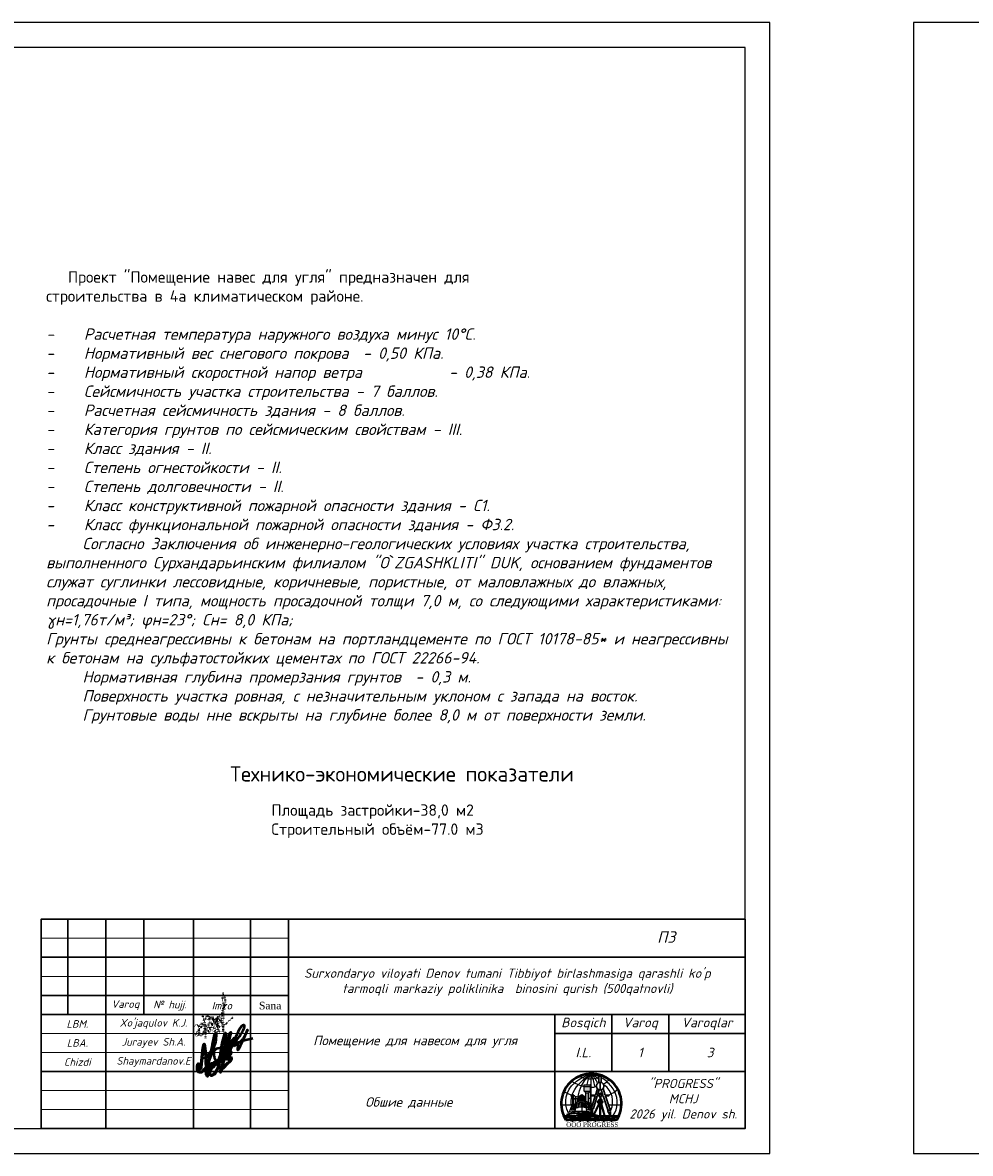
# Model space of a CAD drawing. Header units: millimetres. Extents: x 1527433 to 14789979, y -66543 to 11310.
# Tile 4 of 122: x 1825986 to 1850897, y -65699 to -35999. Entities that reach past the tile are written whole.
import ezdxf

# ---------------------------------------------------------------- set-up
doc = ezdxf.new("R2010")
doc.units = ezdxf.units.MM
doc.linetypes.add('CONTI', pattern=[0])
doc.linetypes.add('DOT', pattern=[0.5, 0, -0.5])
doc.layers.add('(014) Водопровод', color=5, linetype='ИК_Водопровод -------в--------')
doc.layers.add('RAMKA', color=250, linetype='CONTI')
doc.styles.add('S@SH@M@K', font='isocpeui.ttf', dxfattribs={"height": 3})
doc.styles.get("Standard").update_dxf_attribs({"font": 'isocpeur.ttf', "height": 250})
doc.styles.add('STYLE3', font='arial.ttf')
doc.styles.add('TIMES NEW', font='times.ttf')
doc.styles.add('V@ler@Live', font='isocpeui.ttf')
doc.linetypes.add('ИК_Водопровод -------в--------', pattern='A,9,-0.6,["В",Standard,S=1.2,R=0,X=0,Y=-0.6],-1.2', length=10.8)

# ---------------------------------------------------------------- blocks, each defined once
blk = doc.blocks.new('LOGOTIP')
h = blk.add_hatch(color=16)
h.dxf.hatch_style = 1
h.paths.add_polyline_path([(20531.16, -9521.62), (20530.47, -9521.62), (20530.47, -9523.75), (20531.16, -9524.06)])
h.paths.add_polyline_path([(20531.16, -9521.62), (20531.16, -9521.47), (20531.62, -9521.05), (20530.01, -9521.05), (20530.47, -9521.47), (20530.47, -9521.62)])
h.paths.add_polyline_path([(20531.62, -9521.05), (20531.62, -9519.83), (20530.01, -9519.83), (20530.01, -9521.05)])
h.paths.add_polyline_path([(20531.62, -9519.83), (20531.62, -9519.4), (20530.01, -9519.4), (20530.01, -9519.83)])
h = blk.add_hatch(color=252)
h.dxf.hatch_style = 1
h.paths.add_polyline_path([(20527.86, -9523.03), (20528.22, -9523.03), (20528.22, -9522.98), (20527.86, -9522.98), (20527.86, -9522.84), (20527.69, -9522.84), (20527.69, -9522.98), (20527.39, -9522.98), (20527.39, -9523.03), (20527.69, -9523.03), (20527.69, -9524.4), (20527.86, -9524.38)])
h.paths.add_polyline_path([(20527.24, -9522.31), (20527.61, -9522.31), (20527.61, -9522.26), (20527.24, -9522.26), (20527.24, -9522.06), (20527, -9522.06), (20527, -9522.26), (20526.85, -9522.26, 0.002105), (20526.83, -9522.31), (20527, -9522.31), (20527, -9524.53), (20527.01, -9524.49), (20527.24, -9524.46)])
h.paths.add_polyline_path([(20526.85, -9522.26), (20526.55, -9522.26), (20526.55, -9522.31), (20526.83, -9522.31, -0.002105)])
h = blk.add_hatch(color=134)
h.dxf.hatch_style = 1
h.paths.add_polyline_path([(20531.59, -9525.43), (20531.26, -9525.37), (20531.4, -9526.03), (20531.76, -9526.07)])
h.paths.add_polyline_path([(20531.12, -9525.34), (20530.71, -9525.26), (20530.81, -9525.97), (20531.26, -9526.02)])
h.paths.add_polyline_path([(20530.97, -9524.54), (20530.58, -9524.43), (20530.66, -9524.96), (20531.07, -9525.08)])
h.paths.add_polyline_path([(20531.37, -9524.66), (20531.11, -9524.58), (20531.21, -9525.12), (20531.54, -9525.21)])
h.paths.add_polyline_path([(20531.26, -9524.16), (20531, -9524.06), (20531.06, -9524.38), (20531.34, -9524.46)])
h.paths.add_polyline_path([(20530.86, -9524), (20530.5, -9523.86), (20530.55, -9524.23), (20530.93, -9524.34)])
h.paths.add_polyline_path([(20530.26, -9524.28), (20530.06, -9524.17), (20530.13, -9525.29), (20530.37, -9525.36)])
h.paths.add_polyline_path([(20529.94, -9524.11), (20529.69, -9523.97), (20529.71, -9525.18), (20529.98, -9525.25)])
h.paths.add_polyline_path([(20529.91, -9523.05), (20529.67, -9522.87), (20529.68, -9523.57), (20529.93, -9523.73)])
h.paths.add_polyline_path([(20530.16, -9523.24), (20529.99, -9523.12), (20530.04, -9523.8), (20530.23, -9523.93)])
h.paths.add_polyline_path([(20530.09, -9522.61), (20529.95, -9522.49), (20529.98, -9522.93), (20530.14, -9523.05)])
h.paths.add_polyline_path([(20529.89, -9522.43), (20529.66, -9522.22), (20529.67, -9522.68), (20529.9, -9522.87)])
h.paths.add_polyline_path([(20529.26, -9522.15), (20528.9, -9522.35), (20528.86, -9522.81), (20529.25, -9522.62)])
h.paths.add_polyline_path([(20529.25, -9522.83), (20528.84, -9523), (20528.78, -9523.73), (20529.25, -9523.54)])
h.paths.add_polyline_path([(20529.24, -9523.91), (20528.75, -9524.07), (20528.64, -9525.31), (20529.23, -9525.18)])
h.paths.add_polyline_path([(20528.64, -9524.11), (20528.22, -9524.25), (20528, -9525.4), (20528.51, -9525.33)])
h.paths.add_polyline_path([(20528.74, -9523.08), (20528.42, -9523.21), (20528.28, -9523.91), (20528.67, -9523.78)])
h.paths.add_polyline_path([(20528.81, -9522.42), (20528.54, -9522.58), (20528.46, -9523.01), (20528.76, -9522.89)])
h.paths.add_polyline_path([(20527.78, -9524.52), (20527.43, -9524.55), (20527.31, -9525.07), (20527.68, -9525.04)])
h.paths.add_polyline_path([(20527.66, -9525.21), (20527.31, -9525.23), (20527.12, -9525.96), (20527.46, -9525.97)])
h.paths.add_polyline_path([(20527.24, -9525.24), (20526.83, -9525.26), (20526.59, -9525.96), (20527.05, -9525.97)])
h.paths.add_polyline_path([(20527.37, -9524.56), (20527.13, -9524.58), (20526.93, -9525.1), (20527.24, -9525.07)])
h = blk.add_hatch(color=252)
h.dxf.hatch_style = 1
h.paths.add_polyline_path([(20528.14, -9523.07, 1), (20528.2, -9523.07, 1)])
h.paths.add_polyline_path([(20527.4, -9523.09, 1), (20527.48, -9523.09, 1)])
h.paths.add_polyline_path([(20527.48, -9522.37, 1), (20527.58, -9522.37, 1)])
h.paths.add_polyline_path([(20526.62, -9522.37, 1), (20526.7, -9522.37, 1)])
h = blk.add_hatch(color=53)
h.dxf.hatch_style = 1
h.paths.add_polyline_path([(20534.7, -9523.33), (20533.77, -9523.33), (20533.77, -9523.89), (20534.03, -9523.89, -1), (20534.16, -9523.89), (20534.7, -9523.89), (20534.7, -9523.75)])
h.paths.add_polyline_path([(20534.7, -9523.89), (20534.16, -9523.89, -1), (20534.03, -9523.89), (20533.77, -9523.89), (20533.77, -9524.04), (20533.77, -9524.27), (20534.7, -9524.27)])
h.paths.add_polyline_path([(20534.94, -9523.75), (20534.7, -9523.75), (20534.7, -9524.04), (20534.94, -9524.04)])
h.paths.add_polyline_path([(20533.77, -9523.75), (20533.53, -9523.75), (20533.53, -9524.04), (20533.77, -9524.04)])
h = blk.add_hatch(color=53)
h.dxf.hatch_style = 1
h.paths.add_polyline_path([(20533.77, -9524.27), (20534.7, -9524.27), (20534.7, -9523.33), (20533.77, -9523.33)])
at = {"color": 173}
for points in [[(20525.93, -9526.85, -0.353442), (20527.55, -9518.87, -0.113813), (20531.8, -9516.61)], [(20526.66, -9524.66, -0.125155), (20527.14, -9521.38, -0.137222), (20531.8, -9516.61, -309.435386)], [(20526.73, -9518.42, 0.084651), (20529.91, -9519.82)], [(20528.48, -9522.35, -0.087366), (20529.34, -9519.63, -0.090552), (20531.8, -9516.61, 64.129586)], [(20528.91, -9517.2, 0.201287), (20533.85, -9517.43)], [(20530.83, -9519.28, -0.080154), (20531.8, -9516.61, -0.658117)], [(20532.88, -9519.75, 0.082739), (20531.8, -9516.61, 4.751606)], [(20533.52, -9518.83, 0.118251), (20531.8, -9516.61, -72004916123.718872)], [(20533.8, -9517.9, 0.029793), (20533.11, -9517.34, -0.014798), (20531.8, -9516.61, 11.436528)], [(20533.91, -9517.24, 0.06566), (20531.8, -9516.61)], [(20537.68, -9527.5, 0.275009), (20538.07, -9521.19, 0.096151), (20535.99, -9518.56, 0.052771), (20534.53, -9517.54, 0.052771)], [(20535.3, -9519.03, 0.14027), (20536.6, -9517.97)], [(20524.71, -9521.14, 0.030399), (20526.88, -9522.12)], [(20531.97, -9520.02, 0.063513), (20533.12, -9519.88)], [(20537.07, -9526.05, 0.347768), (20535.38, -9519.49, -2.968614)], [(20536.61, -9522.03, 0.06516), (20538.89, -9520.57)]]:
    blk.add_lwpolyline(points, format="xyb", dxfattribs=at)
for points in [[(20531.8, -9516.61), (20531.8, -9519.31)], [(20524.03, -9524.65), (20524.03, -9524.65), (20526.66, -9524.66)], [(20527.69, -9522.37), (20528.36, -9522.58)], [(20536.6, -9524.65), (20539.86, -9524.68)]]:
    blk.add_lwpolyline(points, dxfattribs=at)
at = {"lineweight": 30}
blk.add_lwpolyline([(20533.91, -9517.09), (20534.53, -9517.09), (20534.53, -9518.77), (20533.91, -9518.77)], close=True, dxfattribs=at)
for points in [[(20534.22, -9518.77), (20534.22, -9520.75)], [(20533.52, -9520.45), (20533.03, -9522.09)], [(20533.55, -9522.09), (20533.95, -9520.71)], [(20534.19, -9522.09), (20534.19, -9521.61), (20534.39, -9521.61), (20534.39, -9522.09)], [(20534.53, -9520.71), (20534.97, -9522.09)], [(20535.56, -9522.09), (20535, -9520.41)], [(20532.32, -9524.47), (20532.05, -9524.47), (20531.8, -9525.2), (20532.1, -9525.19)], [(20532, -9525.54), (20532.53, -9525.65), (20533.49, -9522.31)], [(20532.97, -9522.31), (20532, -9525.54)], [(20532.97, -9522.31), (20532.09, -9522.31), (20532.09, -9522.09), (20533.03, -9522.09)], [(20534.19, -9522.31), (20533.49, -9522.31)], [(20533.55, -9522.09), (20534.19, -9522.09)], [(20534.39, -9522.31), (20534.39, -9522.77), (20534.19, -9522.77), (20534.19, -9522.31)], [(20534.39, -9522.09), (20534.97, -9522.09)], [(20535.05, -9522.31), (20534.39, -9522.31)], [(20535.05, -9522.31), (20536.31, -9526.24)], [(20535.56, -9522.09), (20536.49, -9522.09), (20536.49, -9522.31), (20535.63, -9522.31)], [(20536.94, -9526.27), (20536.94, -9526.2), (20535.63, -9522.31)], [(20524.7, -9527.58), (20536.89, -9527.58)], [(20532.33, -9525.61), (20532.24, -9526.04), (20532.24, -9526.33), (20531.67, -9527.58), (20531.79, -9527.08), (20531.91, -9526.25), (20532.09, -9526), (20532.18, -9525.58)], [(20532.09, -9526), (20532.24, -9526.04)], [(20536.44, -9526.63), (20536.94, -9527.68)], [(20536.94, -9527.68), (20536.94, -9526.44)], [(20536.94, -9527.58), (20539.19, -9527.58)], [(20525.26, -9528.64), (20538.63, -9528.64)], [(20525.36, -9528.64), (20525.36, -9528.92)], [(20525.76, -9528.64), (20525.76, -9528.92)], [(20526.18, -9528.64), (20526.18, -9528.89)], [(20526.58, -9528.64), (20526.58, -9528.92)], [(20526.98, -9528.64), (20526.98, -9529.15)], [(20527.38, -9528.64), (20527.38, -9528.92)], [(20527.78, -9528.64), (20527.78, -9528.92)], [(20528.2, -9528.64), (20528.2, -9528.89)], [(20528.6, -9528.64), (20528.6, -9528.92)], [(20529, -9528.64), (20529, -9529.15)], [(20529.41, -9528.64), (20529.41, -9528.92)], [(20529.81, -9528.64), (20529.81, -9528.92)], [(20530.23, -9528.64), (20530.23, -9528.89)], [(20530.63, -9528.64), (20530.63, -9528.92)], [(20531.03, -9528.64), (20531.03, -9529.15)], [(20531.43, -9528.64), (20531.43, -9528.92)], [(20531.83, -9528.64), (20531.83, -9528.92)], [(20532.25, -9528.64), (20532.25, -9528.89)], [(20532.64, -9528.64), (20532.64, -9528.92)], [(20533.05, -9528.64), (20533.05, -9529.15)], [(20533.58, -9528.64), (20533.58, -9528.92)], [(20533.99, -9528.64), (20533.99, -9528.92)], [(20534.41, -9528.64), (20534.41, -9528.89)], [(20534.8, -9528.64), (20534.8, -9528.92)], [(20535.21, -9528.64), (20535.21, -9529.15)], [(20535.65, -9528.64), (20535.65, -9528.92)], [(20536.05, -9528.64), (20536.05, -9528.92)], [(20536.47, -9528.64), (20536.47, -9528.89)], [(20536.87, -9528.64), (20536.87, -9528.92)], [(20537.27, -9528.64), (20537.27, -9529.15)], [(20537.7, -9528.64), (20537.7, -9528.92)], [(20538.1, -9528.64), (20538.1, -9528.92)], [(20538.52, -9528.64), (20538.52, -9528.89)]]:
    blk.add_lwpolyline(points, dxfattribs=at)
at = {"color": 150}
for points in [[(20530.01, -9521.05), (20530.01, -9519.4), (20531.62, -9519.4)], [(20530.01, -9519.83), (20531.62, -9519.83)], [(20530.47, -9521.47), (20530.01, -9521.05)], [(20530.01, -9521.05), (20531.62, -9521.05)], [(20530.47, -9523.75), (20530.47, -9521.47)], [(20531.16, -9521.62), (20530.47, -9521.62)], [(20531.16, -9521.47), (20531.62, -9521.05)], [(20531.16, -9524.06), (20531.16, -9521.47)], [(20531.87, -9524.46), (20531.87, -9519.4), (20531.62, -9519.4), (20531.62, -9524.46)], [(20531.62, -9519.92), (20531.87, -9519.92)], [(20531.62, -9520.34), (20531.87, -9520.34)], [(20531.62, -9520.7), (20531.87, -9520.7)], [(20531.62, -9521.09), (20531.87, -9521.09)], [(20531.62, -9521.48), (20531.87, -9521.48)], [(20531.16, -9522.89), (20531.62, -9522.89)], [(20531.87, -9524.46), (20531.47, -9524.46)], [(20531.62, -9521.85), (20531.87, -9521.85)], [(20531.62, -9522.21), (20531.87, -9522.21)], [(20531.62, -9522.56), (20531.87, -9522.56)], [(20531.62, -9522.96), (20531.87, -9522.96)], [(20531.62, -9523.32), (20531.87, -9523.32)], [(20531.62, -9523.7), (20531.87, -9523.7)], [(20531.62, -9524.08), (20531.87, -9524.08)], [(20525.29, -9527.88), (20525.04, -9528.03), (20525.24, -9528.11), (20525.53, -9528.38), (20525.53, -9528.09), (20525.47, -9528.18), (20525.36, -9528.16), (20525.3, -9528.08), (20525.29, -9527.88)], [(20526.24, -9528.35), (20526.51, -9528.19), (20526.6, -9528.25), (20526.7, -9528.32), (20526.8, -9528.29), (20526.93, -9528.29), (20527.09, -9528.3), (20527.13, -9528.24), (20527.07, -9528.24), (20526.99, -9528.15), (20526.94, -9528.15), (20526.85, -9528.15), (20526.78, -9528.18), (20526.69, -9528.23), (20526.61, -9528.15), (20526.55, -9528.11), (20526.44, -9528.1), (20526.37, -9528.1), (20526.34, -9528.17), (20526.28, -9528.22), (20526.21, -9528.28), (20526.24, -9528.35)], [(20527.25, -9528.21), (20527.59, -9528.26), (20527.73, -9528.36), (20527.86, -9528.44), (20527.97, -9528.44), (20528.02, -9528.4), (20528.09, -9528.32), (20528.13, -9528.27), (20528.18, -9528.27), (20528.29, -9528.35), (20528.39, -9528.35), (20528.47, -9528.32), (20528.41, -9528.3), (20528.3, -9528.24), (20528.24, -9528.19), (20528.18, -9528.15), (20528.09, -9528.17), (20528.04, -9528.21), (20527.95, -9528.28), (20527.85, -9528.31), (20527.77, -9528.25), (20527.67, -9528.18), (20527.54, -9528.16), (20527.4, -9528.17), (20527.25, -9528.21)], [(20528.77, -9528.38), (20528.75, -9528.16), (20528.84, -9528.08), (20528.93, -9528.04), (20529.06, -9528.04), (20529.12, -9528.04), (20529.19, -9528.09), (20529.25, -9528.11), (20529.31, -9528.1), (20529.38, -9528.1), (20529.44, -9528.04), (20529.48, -9528.01), (20529.54, -9528.01), (20529.6, -9528.01), (20529.63, -9528.09), (20529.64, -9528.13), (20529.64, -9528.18), (20529.58, -9528.16), (20529.53, -9528.12), (20529.48, -9528.12), (20529.44, -9528.21), (20529.35, -9528.28), (20529.13, -9528.21), (20529.02, -9528.17), (20528.91, -9528.16), (20528.84, -9528.21), (20528.84, -9528.28), (20528.77, -9528.38)], [(20529.89, -9528.1), (20529.83, -9528.29), (20529.99, -9528.15), (20530.13, -9528.23), (20530.25, -9528.34), (20530.45, -9528.36), (20530.68, -9528.28), (20530.87, -9528.18), (20531.07, -9528.15), (20531.27, -9528.21), (20531.42, -9528.22), (20531.59, -9528.04), (20531.83, -9528.08), (20531.67, -9527.96), (20531.49, -9528.04), (20531.4, -9528.14), (20531.25, -9528.12), (20531.01, -9528.07), (20530.78, -9528.12), (20530.58, -9528.23), (20530.43, -9528.27), (20529.94, -9528.06), (20529.85, -9528.1)], [(20532.74, -9528.15), (20533.08, -9528.2), (20533.23, -9528.3), (20533.36, -9528.38), (20533.47, -9528.38), (20533.52, -9528.34), (20533.59, -9528.26), (20533.62, -9528.22), (20533.68, -9528.22), (20533.79, -9528.29), (20533.89, -9528.29), (20533.97, -9528.26), (20533.9, -9528.24), (20533.8, -9528.18), (20533.73, -9528.13), (20533.68, -9528.09), (20533.59, -9528.11), (20533.53, -9528.15), (20533.45, -9528.22), (20533.35, -9528.25), (20533.27, -9528.19), (20533.17, -9528.12), (20533.04, -9528.1), (20532.89, -9528.11), (20532.74, -9528.15)], [(20534.35, -9528.29), (20534.33, -9528.07), (20534.42, -9527.99), (20534.51, -9527.95), (20534.64, -9527.95), (20534.7, -9527.95), (20534.77, -9528), (20534.83, -9528.02), (20534.89, -9528.01), (20534.96, -9528), (20535.02, -9527.95), (20535.07, -9527.91), (20535.12, -9527.91), (20535.18, -9527.91), (20535.21, -9527.99), (20535.22, -9528.04), (20535.22, -9528.08), (20535.16, -9528.06), (20535.11, -9528.02), (20535.06, -9528.02), (20535.02, -9528.11), (20534.93, -9528.18), (20534.71, -9528.12), (20534.6, -9528.08), (20534.49, -9528.07), (20534.42, -9528.12), (20534.42, -9528.19), (20534.35, -9528.29)], [(20535.6, -9528.04), (20535.94, -9528.1), (20536.08, -9528.19), (20536.22, -9528.28), (20536.33, -9528.28), (20536.37, -9528.23), (20536.44, -9528.16), (20536.48, -9528.11), (20536.54, -9528.11), (20536.65, -9528.19), (20536.75, -9528.19), (20536.82, -9528.16), (20536.76, -9528.13), (20536.66, -9528.08), (20536.59, -9528.03), (20536.53, -9527.98), (20536.45, -9528), (20536.39, -9528.05), (20536.31, -9528.11), (20536.2, -9528.14), (20536.12, -9528.08), (20536.02, -9528.02), (20535.89, -9527.99), (20535.75, -9528), (20535.6, -9528.04)], [(20537.32, -9528.37), (20537.3, -9528.15), (20537.38, -9528.07), (20537.48, -9528.03), (20537.6, -9528.03), (20537.66, -9528.03), (20537.73, -9528.08), (20537.79, -9528.1), (20537.85, -9528.09), (20537.92, -9528.08), (20537.98, -9528.03), (20538.03, -9528), (20538.09, -9528), (20538.14, -9528), (20538.17, -9528.07), (20538.19, -9528.12), (20538.19, -9528.17), (20538.12, -9528.14), (20538.07, -9528.1), (20538.02, -9528.1), (20537.98, -9528.19), (20537.89, -9528.27), (20537.67, -9528.2), (20537.56, -9528.16), (20537.45, -9528.15), (20537.39, -9528.2), (20537.39, -9528.27), (20537.32, -9528.37)]]:
    blk.add_lwpolyline(points, dxfattribs=at)
at = {"color": 33}
for points in [[(20526.22, -9526.53), (20527.01, -9524.49), (20528.05, -9524.35)], [(20527.13, -9524.58), (20526.93, -9525.1), (20527.24, -9525.07)], [(20527.13, -9524.58), (20527.37, -9524.56)], [(20527.37, -9524.56), (20527.24, -9525.07)], [(20527.43, -9524.55), (20527.31, -9525.07)], [(20527.43, -9524.55), (20527.78, -9524.52), (20527.68, -9525.04)], [(20528.45, -9522.52), (20527.63, -9526.34)], [(20528, -9525.4), (20528.51, -9525.33), (20528.64, -9524.11)], [(20528, -9525.4), (20528.22, -9524.25)], [(20528.22, -9524.25), (20528.64, -9524.11)], [(20528.28, -9523.91), (20528.42, -9523.21)], [(20528.28, -9523.91), (20528.67, -9523.78)], [(20528.42, -9523.21), (20528.74, -9523.08)], [(20528.45, -9522.52), (20529.49, -9521.91)], [(20528.46, -9523.01), (20528.54, -9522.58), (20528.81, -9522.42)], [(20528.46, -9523.01), (20528.76, -9522.89)], [(20528.75, -9524.07), (20528.64, -9525.31), (20529.23, -9525.18)], [(20528.67, -9523.78), (20528.74, -9523.08)], [(20528.75, -9524.07), (20529.24, -9523.91)], [(20528.76, -9522.89), (20528.81, -9522.42)], [(20528.84, -9523), (20528.78, -9523.73)], [(20528.78, -9523.73), (20529.25, -9523.54)], [(20528.84, -9523), (20529.25, -9522.83)], [(20529.25, -9522.62), (20529.26, -9522.15), (20528.9, -9522.35), (20528.86, -9522.81)], [(20528.86, -9522.81), (20529.25, -9522.62)], [(20529.23, -9525.18), (20529.24, -9523.91)], [(20529.25, -9523.54), (20529.25, -9522.83)], [(20529.48, -9526.34), (20529.49, -9521.91), (20530.19, -9522.54), (20530.69, -9526.34)], [(20529.67, -9522.68), (20529.66, -9522.22), (20529.89, -9522.43)], [(20529.67, -9522.68), (20529.9, -9522.87)], [(20529.68, -9523.57), (20529.67, -9522.87)], [(20529.67, -9522.87), (20529.91, -9523.05)], [(20529.68, -9523.57), (20529.93, -9523.73)], [(20529.71, -9525.18), (20529.69, -9523.97)], [(20529.69, -9523.97), (20529.94, -9524.11)], [(20529.71, -9525.18), (20530.37, -9525.36), (20530.26, -9524.28)], [(20529.9, -9522.87), (20529.89, -9522.43)], [(20529.93, -9523.73), (20529.91, -9523.05)], [(20529.98, -9525.25), (20529.94, -9524.11)], [(20529.95, -9522.49), (20530.09, -9522.61)], [(20529.98, -9522.93), (20529.95, -9522.49)], [(20529.98, -9522.93), (20530.14, -9523.05)], [(20530.04, -9523.8), (20529.99, -9523.12)], [(20529.99, -9523.12), (20530.16, -9523.24)], [(20530.04, -9523.8), (20530.23, -9523.93)], [(20530.13, -9525.29), (20530.06, -9524.17)], [(20530.06, -9524.17), (20530.26, -9524.28)], [(20530.14, -9523.05), (20530.09, -9522.61)], [(20530.23, -9523.93), (20530.16, -9523.24)], [(20532.01, -9526.1), (20531.37, -9524.16), (20530.34, -9523.7)], [(20530.55, -9524.23), (20530.5, -9523.86), (20530.86, -9524)], [(20530.55, -9524.23), (20530.93, -9524.34)], [(20530.66, -9524.96), (20530.58, -9524.43)], [(20530.58, -9524.43), (20530.97, -9524.54)], [(20530.86, -9524), (20530.93, -9524.34)], [(20530.97, -9524.54), (20531.07, -9525.08)], [(20531, -9524.06), (20531.26, -9524.16), (20531.34, -9524.46)], [(20531, -9524.06), (20531.06, -9524.38)], [(20531.06, -9524.38), (20531.34, -9524.46)], [(20531.11, -9524.58), (20531.21, -9525.12)], [(20531.11, -9524.58), (20531.37, -9524.66)], [(20531.37, -9524.66), (20531.54, -9525.21)], [(20526.22, -9526.53), (20527.63, -9526.34), (20530.69, -9526.34), (20531.87, -9526.49)], [(20526.59, -9525.96), (20527.05, -9525.97), (20527.24, -9525.24), (20526.83, -9525.26), (20526.59, -9525.96)], [(20527.31, -9525.23), (20527.12, -9525.96), (20527.46, -9525.97), (20527.66, -9525.21), (20527.31, -9525.23)], [(20527.31, -9525.07), (20527.68, -9525.04)], [(20530.66, -9524.96), (20531.07, -9525.08)], [(20530.81, -9525.97), (20530.71, -9525.26)], [(20530.71, -9525.26), (20531.12, -9525.34)], [(20531.26, -9526.02), (20530.81, -9525.97)], [(20531.12, -9525.34), (20531.26, -9526.02)], [(20531.21, -9525.12), (20531.54, -9525.21)], [(20531.26, -9525.37), (20531.4, -9526.03)], [(20531.26, -9525.37), (20531.59, -9525.43)], [(20531.59, -9525.43), (20531.76, -9526.07), (20531.4, -9526.03)]]:
    blk.add_lwpolyline(points, dxfattribs=at)
at = {"color": 252}
for points in [[(20527.24, -9524.46), (20527.24, -9522.31), (20527.61, -9522.31), (20527.61, -9522.26), (20527.24, -9522.26), (20527.24, -9522.06), (20527, -9522.06), (20527, -9522.26), (20526.55, -9522.26), (20526.55, -9522.31), (20527, -9522.31), (20527, -9524.52)], [(20527.86, -9524.38), (20527.86, -9523.03), (20528.22, -9523.03), (20528.22, -9522.98), (20527.86, -9522.98), (20527.86, -9522.84), (20527.69, -9522.84), (20527.69, -9522.98), (20527.39, -9522.98), (20527.39, -9523.03), (20527.69, -9523.03), (20527.69, -9524.4)]]:
    blk.add_lwpolyline(points, dxfattribs=at)
at = {"color": 32, "lineweight": 30}
for points in [[(20532.46, -9527.58), (20534.07, -9524.39), (20533.88, -9524.39), (20532.37, -9527.58), (20532.46, -9527.58)], [(20535.38, -9527.58), (20534.44, -9524.39), (20534.59, -9524.39), (20535.5, -9527.58)]]:
    blk.add_lwpolyline(points, dxfattribs=at)
at = {"color": 42, "lineweight": 30}
for points in [[(20533.77, -9523.75), (20533.53, -9523.75), (20533.53, -9524.04), (20533.77, -9524.04)], [(20533.77, -9523.33), (20534.7, -9523.33), (20534.7, -9524.27), (20533.77, -9524.27)], [(20533.84, -9524.27), (20534.65, -9524.27), (20534.65, -9524.39), (20533.84, -9524.39)], [(20534.7, -9523.75), (20534.94, -9523.75), (20534.94, -9524.04), (20534.7, -9524.04)]]:
    blk.add_lwpolyline(points, close=True, dxfattribs=at)
for points in [[(20533.77, -9523.89), (20534.03, -9523.89)], [(20534.47, -9523.33), (20534.47, -9523.03), (20534.21, -9523.03), (20534.05, -9523.33)], [(20534.16, -9523.89), (20534.7, -9523.89)]]:
    blk.add_lwpolyline(points, dxfattribs=at)
at = {"color": 32, "lineweight": 30}
blk.add_lwpolyline([(20534.16, -9524.39), (20534.32, -9524.39), (20534.32, -9527.58), (20534.16, -9527.58)], close=True, dxfattribs=at)
at = {"color": 25}
for points in [[(20525.44, -9527.15, -0.044562), (20527.04, -9526.65, -0.080385), (20531.85, -9526.64, -0.080385)], [(20525.44, -9527.15, 0.0058), (20527.11, -9526.97, -0.038289), (20531.83, -9526.79, -0.038289)], [(20527.97, -9527.27), (20529.09, -9527.06, -0.027055), (20530.77, -9526.93), (20531.53, -9526.95), (20531.8, -9526.98)], [(20527.97, -9527.27, -0.026948), (20530.82, -9527.23), (20531.75, -9527.26)], [(20532.03, -9526.79, -0.005617), (20532.72, -9526.83, -0.005617)], [(20532.08, -9526.68, -0.011049), (20532.73, -9526.81, -0.011049)], [(20532.83, -9526.84, -0.000678), (20532.92, -9526.85)], [(20532.84, -9526.83, -0.001323), (20532.92, -9526.85)]]:
    blk.add_lwpolyline(points, format="xyb", dxfattribs=at)
at = {"color": 150, "lineweight": 30}
for points in [[(20525.48, -9528.02, -0.070216), (20525.95, -9527.86, 0.520567), (20525.95, -9527.86, -0.344362), (20526.21, -9528.01, 0.010072), (20526.58, -9528.01, -0.043743), (20527.09, -9527.93, 0.520567), (20527.09, -9527.93, 0.520567), (20527.13, -9527.92, -0.063439), (20527.64, -9527.83, 0.520567), (20527.64, -9527.83, 0.149042), (20528.16, -9528.05, 0.520567), (20528.16, -9528.05, -0.132594), (20528.67, -9528, 0.520567), (20528.67, -9528, -0.102508), (20529.12, -9527.87, 0.520567), (20529.12, -9527.87, -0.029284), (20529.62, -9527.73, 0.520567), (20529.62, -9527.73, -0.045919), (20530.15, -9527.89, 0.520567), (20530.15, -9527.89, 0.001436), (20530.72, -9527.9, 0.520567), (20530.72, -9527.9, -0.063739), (20531.25, -9527.84, 0.520567), (20531.25, -9527.84, 0.033431), (20531.8, -9527.69, 0.520567), (20531.8, -9527.69, -0.05696), (20532.35, -9527.71, 0.520567), (20532.35, -9527.71, -0.10267), (20532.85, -9527.89, 0.520567), (20532.85, -9527.89, 0.106941), (20533.35, -9527.98, 0.520567), (20533.35, -9527.98, -0.02014), (20533.93, -9527.88, 0.520567), (20533.93, -9527.88, 0.029716), (20534.68, -9527.72, 0.520567), (20534.68, -9527.72, -0.053702), (20535.06, -9527.72, 0.520567), (20535.06, -9527.72, 0.023184), (20535.6, -9527.82, 0.520567), (20535.6, -9527.82, 0.137066), (20536.11, -9527.9, 0.520567), (20536.11, -9527.9, 0.086144), (20536.69, -9527.74, 0.520567), (20536.69, -9527.74, 0.092626), (20537.21, -9527.84, 0.520567), (20537.21, -9527.84, 0.171565), (20537.72, -9527.87, 0.520567), (20537.72, -9527.87, -0.228313), (20538.25, -9527.92, 0.520567), (20538.25, -9527.92, 0.057178), (20538.73, -9527.95, 0.520567), (20538.73, -9527.95, 0.520567), (20538.83, -9527.95)], [(20525.31, -9528.59, 0.125557), (20525.82, -9528.4, 0.520567), (20525.82, -9528.4, -0.501097), (20526.15, -9528.55, -0.013708), (20526.79, -9528.53, -0.043743), (20527.29, -9528.45, 0.520567), (20527.29, -9528.45, 0.520567), (20527.33, -9528.44, -0.392339), (20527.79, -9528.49, 0.520567), (20527.79, -9528.49, -0.113409), (20528.37, -9528.57, 0.520567), (20528.37, -9528.57, -0.132594), (20528.87, -9528.52, 0.520567), (20528.87, -9528.52, -0.102508), (20529.32, -9528.39, 0.520567), (20529.32, -9528.39, -0.019125), (20529.65, -9528.29, 0.520567), (20529.65, -9528.29, 0.087562), (20530.36, -9528.41, 0.520567), (20530.36, -9528.41, 0.001436), (20530.93, -9528.42, 0.520567), (20530.93, -9528.42, -0.063739), (20531.45, -9528.36, 0.520567), (20531.45, -9528.36, 0.033431), (20532, -9528.21, 0.520567), (20532, -9528.21, -0.230937), (20532.53, -9528.32, 0.520567), (20532.53, -9528.32, -0.091871), (20532.97, -9528.47, 0.520567), (20532.97, -9528.47, -0.014111), (20533.56, -9528.5, 0.520567), (20533.56, -9528.5, -0.02014), (20534.13, -9528.4, 0.520567), (20534.13, -9528.4, 0.029716), (20534.89, -9528.24, 0.520567), (20534.89, -9528.24, -0.189791), (20535.26, -9528.29, 0.520567), (20535.26, -9528.29, -0.039413), (20535.7, -9528.43, 0.520567), (20535.7, -9528.43, -0.038221), (20536.31, -9528.43, 0.520567), (20536.31, -9528.43, -0.084237), (20536.66, -9528.27, 0.520567), (20536.66, -9528.27, -0.07412), (20537.36, -9528.42, 0.520567), (20537.36, -9528.42, 0.05762), (20537.92, -9528.39, 0.520567), (20537.92, -9528.39, -0.000967), (20538.3, -9528.5, 0.520567), (20538.3, -9528.5, -0.039357), (20538.3, -9528.5, 0.520567), (20538.3, -9528.5, 0.241268), (20538.3, -9528.5)]]:
    blk.add_lwpolyline(points, format="xyb", dxfattribs=at)
at = {"color": 25}
for points in [[(20531.81, -9527.27), (20532.29, -9527.29), (20532.49, -9527.31)], [(20531.93, -9527), (20532.24, -9527.04), (20532.58, -9527.13)], [(20532.59, -9527.32), (20533.78, -9527.45)], [(20532.68, -9527.15), (20533.78, -9527.45)]]:
    blk.add_lwpolyline(points, dxfattribs=at)
at = {"color": 252}
for centre, radius in [((20526.66, -9522.37), 0.0359), ((20527.44, -9523.09), 0.037), ((20527.53, -9522.37), 0.0465), ((20528.17, -9523.07), 0.0306)]:
    blk.add_circle(centre, radius, dxfattribs=at)
at = {"color": 42, "lineweight": 30}
blk.add_circle((20534.09, -9523.89), 0.0666, dxfattribs=at)
at = {"lineweight": 30}
blk.add_circle((20536.62, -9526.35), 0.33, dxfattribs=at)
at = {"color": 86, "lineweight": 50}
blk.add_arc((20531.94, -9524.38), 7.92, 327.5319, 212.4681, dxfattribs=at)
at = {"lineweight": 30}
blk.add_arc((20534.24, -9519.75), 1, 102.4937, 77.5063, dxfattribs=at)
at = {"color": 86, "lineweight": 50, "insert": (20525.31, -9529.27), "char_height": 1.2, "width": 15.3015, "attachment_point": 1, "style": 'TIMES NEW'}
blk.add_mtext('OOO PROGRESS', dxfattribs=at)
blk = doc.blocks.new('пдп001')
at = {"color": 5, "linetype": 'DOT', "lineweight": 40}
for points, knots in [([(707, 149), (708, 157), (714, 275), (714, 211), (717, 464), (797, 572), (804, 758), (726, 963), (724, 699), (772, 570), (752, 371), (753, 204), (748, 36), (748, -48), (744, -179), (751, -58), (729, 14), (812, 68), (869, 129), (929, 184), (970, 224), (988, 241)], [5933.013532, 5933.013532, 5933.013532, 5933.013532, 5945.426056, 6119.674656, 6463.814955, 6647.701276, 6824.900543, 7118.025184, 7324.27387, 7610.172898, 7917.764182, 8218.669265, 8442.676207, 8673.369778, 8750.267492, 8857.255672, 9004.364899, 9148.612782, 9259.763889, 9418.202493, 9536.44599, 9536.44599, 9536.44599, 9536.44599]), ([(268, 57), (276, 52), (297, 37), (320, -2), (338, -55), (346, -105), (390, -149), (424, -111), (412, -62), (415, 3), (471, 62), (426, 112), (358, 130), (364, 68), (353, 26), (367, -31), (411, -64), (445, -86), (483, -85), (480, -21), (486, 27), (452, 65), (444, 93), (426, 161), (441, 107), (444, 73), (486, 28), (487, -23), (560, -69), (512, 37), (507, 98), (489, 159), (473, 223), (514, 36), (505, 144), (503, 170), (509, 229), (538, 139), (544, 86), (578, 46), (599, -49), (582, 13), (578, 49), (545, 91), (537, 148), (523, 189), (545, 234), (568, 171), (574, 132), (596, 66), (595, 25), (626, -17), (594, -25), (617, 46), (598, 98), (576, 178), (569, 235), (624, 289), (598, 248), (573, 216), (615, 154), (609, 86), (616, 23), (678, -20), (725, 55), (716, 137), (701, 216), (660, 284), (598, 271), (638, 194), (676, 170), (682, 97), (700, 129), (707, 149)], [0, 0, 0, 0, 48.503704, 122.119306, 208.329865, 313.551394, 384.410654, 428.229301, 512.215886, 616.590231, 739.308905, 818.700472, 905.182256, 976.614449, 1045.562044, 1130.421533, 1235.08686, 1301.053793, 1319.442364, 1403.027564, 1518.67504, 1568.346911, 1625.618732, 1700.210095, 1737.985982, 1810.401067, 1893.792405, 1997.337295, 2072.088069, 2144.472071, 2360.286944, 2446.613064, 2466.534345, 2624.01661, 2696.265892, 2764.574689, 2806.01173, 2899.683096, 3003.982381, 3114.442089, 3203.096311, 3246.119489, 3329.559258, 3406.405435, 3488.541484, 3597.996357, 3621.971115, 3677.674584, 3789.796613, 3887.577299, 3974.928227, 4028.38159, 4037.512745, 4112.181437, 4225.578573, 4371.597742, 4474.330056, 4533.38336, 4578.568256, 4619.142429, 4743.633224, 4857.566539, 4955.347226, 5034.65037, 5141.745278, 5270.87444, 5439.057271, 5545.963162, 5586.401017, 5686.789569, 5814.196651, 5862.435135, 5933.013532, 5933.013532, 5933.013532, 5933.013532])]:
    blk.add_open_spline(points, degree=3, knots=knots, dxfattribs=at)
for points in [[(0, 0), (30, 59), (79, 40), (107, -71), (107, -203), (72, -238), (23, -238), (23, -203), (53, -146), (94, -105), (134, -41), (177, 1), (217, 41), (217, 79), (166, 79), (141, 68), (122, 40), (110, -10), (110, -50), (110, -86), (113, -117), (118, -161), (128, -214), (159, -227), (199, -217), (214, -188), (238, -113), (265, -20), (265, 50), (255, 142), (224, 216), (208, 296), (234, 185), (255, 133), (269, 17), (279, -71), (279, -180), (279, -289), (279, -280), (279, -169), (279, -38), (263, 77), (263, 151), (292, 245), (322, 291), (368, 279), (383, 264), (383, 240)], [(313, 184), (372, 208), (409, 245), (488, 245), (479, 245), (445, 250), (403, 239), (368, 204), (360, 196), (370, 196), (438, 206), (469, 213), (510, 213), (500, 210), (475, 198), (443, 191), (479, 191), (517, 191), (548, 191), (598, 191), (622, 191)]]:
    blk.add_spline(points, degree=3, dxfattribs=at)
at = {"color": 5, "linetype": 'DOT', "lineweight": 30}
blk.add_spline([(464, -136), (524, -113), (561, -76), (640, -76), (631, -76), (597, -71), (555, -81), (519, -117), (512, -124), (521, -124), (590, -114), (621, -107), (662, -107), (651, -111), (627, -123), (594, -129), (630, -129), (668, -129), (700, -129), (750, -129), (774, -129)], degree=3, dxfattribs=at)

msp = doc.modelspace()

# ---------------------------------------------------------------- linework, layer by layer
at = {"color": 0, "lineweight": 30}
for p, q in [((1844973.62, -59549.182), (1826473.639, -59549.182)), ((1826473.639, -65049.177), (1826473.639, -59549.182)), ((1827173.639, -59549.182), (1827173.639, -62049.18)), ((1828176.04, -59549.182), (1828176.04, -65049.521)), ((1829176.04, -59549.182), (1829176.04, -62049.18)), ((1830476.037, -59549.182), (1830476.037, -65049.521)), ((1831976.036, -59549.182), (1831976.036, -65049.521)), ((1832976.035, -59549.182), (1832976.035, -65049.521)), ((1832976.035, -60549.181), (1826473.639, -60549.181)), ((1844973.62, -60549.181), (1832976.035, -60549.181)), ((1832976.035, -61549.18), (1826473.639, -61549.18)), ((1844973.62, -62049.18), (1826473.639, -62049.18)), ((1839973.625, -62049.18), (1839973.625, -65049.177)), ((1841473.624, -62049.18), (1841473.624, -63549.178)), ((1842973.622, -62049.18), (1842973.622, -63549.178)), ((1844973.62, -62549.179), (1839973.625, -62549.179)), ((1844973.62, -63549.178), (1826473.639, -63549.178))]:
    msp.add_line(p, q, dxfattribs=at)
at = {"color": 0, "lineweight": 5}
for p, q in [((1832976.035, -60049.182), (1826473.639, -60049.182)), ((1832976.035, -61049.181), (1826473.639, -61049.181)), ((1832976.035, -62549.179), (1826473.639, -62549.179)), ((1832976.035, -63049.179), (1826473.639, -63049.179)), ((1832976.035, -64049.178), (1826473.639, -64049.178)), ((1832976.035, -64549.177), (1826473.639, -64549.177))]:
    msp.add_line(p, q, dxfattribs=at)
at = {"color": 0}
for points in [[(1803623.62, -65699.177), (1845623.62, -65699.177), (1845623.62, -35999.177), (1803623.62, -35999.177)], [(1805623.62, -65049.177), (1844973.62, -65049.177), (1844973.62, -36649.177), (1805623.62, -36649.177)]]:
    msp.add_lwpolyline(points, close=True, dxfattribs=at)
at = {"color": 0, "lineweight": 25}
msp.add_lwpolyline([(1849398.113, -65699.177), (1891398.113, -65699.177), (1891398.113, -35999.177), (1849398.113, -35999.177)], close=True, dxfattribs=at)
at = {"color": 0, "lineweight": 30}
msp.add_lwpolyline([(1844973.62, -59549.182), (1826473.639, -59549.182), (1826473.639, -65049.177), (1844973.62, -65049.177)], close=True, dxfattribs=at)
at = {"color": 194, "lineweight": 50, "extrusion": (0, 0, -1)}
msp.add_lwpolyline([(-1831346.437, -62812.997, 0.133551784), (-1831358.943, -62737.836, -0.158407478), (-1831417.925, -62763.251, -0.195313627), (-1831485.177, -62734.144, -0.066337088), (-1831547.134, -62660.054), (-1831294.641, -63093.074, 0.051575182), (-1831168.773, -63245.263, 0.076763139), (-1831122.307, -63274.488, 0.167842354), (-1831094, -63274.821, 0.179884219), (-1831060.031, -63245.2, 0.072400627), (-1831028.899, -63162.736, 0.075903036), (-1831021.729, -63029.631, 0.316524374), (-1831118.08, -62935.58), (-1831219.115, -62917.422, -0.031247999), (-1831338.128, -62886.467), (-1831425.285, -62854.382), (-1831467.485, -62832.13, -0.043250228), (-1831551.869, -62779.347), (-1831626.735, -62705.964, -0.029029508), (-1831742.461, -62548.254, -0.028434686), (-1831793.853, -62444.019, -0.041867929), (-1831816.997, -62377.163, -0.076384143), (-1831819.839, -62350.928, -0.402105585), (-1831791.769, -62331.995, -0.163403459), (-1831740.766, -62358.516, -0.049083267), (-1831689.056, -62425.337, -0.03300422), (-1831613.681, -62578.856), (-1831544.817, -62743.566), (-1831411.411, -63039.689, 0.062327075), (-1831545.216, -62797.812), (-1831588.496, -62740.632, 1.005419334), (-1831593.001, -62743.256), (-1831542.852, -62848.357, -0.108957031), (-1831537.806, -62868.638, -0.261841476), (-1831540.687, -62874.308, -0.343981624), (-1831548.952, -62871.69), (-1831615.759, -62775.296), (-1831575.255, -62840.144, -0.262011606), (-1831574.821, -62856.449, -0.462742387), (-1831586.212, -62856.345), (-1831606.515, -62835.035), (-1831625.077, -62809.576, 0.099818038), (-1831650.178, -62787.707), (-1831697.583, -62765.206, -0.111197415), (-1831741.471, -62730.391, -0.029662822), (-1831796.78, -62664.238, -0.013796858), (-1831901.438, -62452.66), (-1831792.147, -62694.659), (-1831702.388, -62874.377), (-1831660.621, -62971.983, 0.188142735), (-1831643.085, -62991.45), (-1831646.182, -62932.652), (-1831652.723, -62882.775, -0.451025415), (-1831626.26, -62850.194, 0.069220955), (-1831661.515, -62793.504, -0.868792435), (-1831651.465, -62783.141), (-1831630.245, -62799.888, -0.874007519), (-1831638.105, -62811.052), (-1831708.815, -62763.62, 0.057984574), (-1831783.453, -62737.657), (-1832037.927, -62668.918)], format="xyb", dxfattribs=at)
at = {"color": 160, "lineweight": 60, "extrusion": (0, 0, -1)}
msp.add_lwpolyline([(-1830765.88, -63171.963, -0.639465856), (-1830796.791, -63186.773), (-1830831.74, -63153.72, -0.056343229), (-1830980.417, -62964.559, -0.125649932), (-1831073.173, -62561.746, -0.185838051), (-1831055.134, -62554.067, -0.073892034), (-1831012.018, -62660.853, 0.00127154), (-1830917.706, -63152.547), (-1830830.397, -63401.897, 0.142734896), (-1830688.675, -63565.075, 0.585935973), (-1830581.361, -63471.87, 0.149866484), (-1830603.758, -63342.745, 0.119620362), (-1830621.151, -63439.431, -1.082756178), (-1830683.441, -63428.226), (-1830733.384, -62926.409), (-1830758.352, -62832.401), (-1830799.128, -63145.524), (-1830812.464, -63593.884, -0.237435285), (-1830848.285, -63669.622), (-1830887.966, -63460.469, 0.127994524), (-1830946.509, -63337.928, 0.159951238), (-1830941.896, -63406.436), (-1830911.598, -63472.938, 0.13604246), (-1830890.015, -63498.224, 0.140120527), (-1830894.152, -63462.237, 0.131393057), (-1831030.468, -63300.716, 0.372051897), (-1831041.883, -63346.759, 0.22382031), (-1830960.753, -63450.821, -0.066421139), (-1830906.217, -63545.502, -0.093851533), (-1830898.062, -63606.11, -0.318267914), (-1830931.677, -63645.597, -0.153464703), (-1831006.574, -63629.095, -0.148463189), (-1831077.342, -63542.458, -0.088152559), (-1831152.033, -63349.137), (-1831170.964, -63215.762), (-1831047.324, -63335.346, -0.676497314), (-1831070.496, -63359.304), (-1831132.256, -63277.154), (-1831256.949, -62945.446, -0.066094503), (-1831320.217, -62622.691, -0.05916672), (-1831323.488, -62550.033, -0.393827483), (-1831304.267, -62550.756), (-1831227.65, -62805.342), (-1831197.423, -63035.425), (-1831170.964, -63215.762), (-1831171.008, -63257.657), (-1831119.985, -63363.417), (-1831126.04, -63373.628), (-1831191.132, -63280.968), (-1831322.83, -62966.634), (-1831417.988, -62711.493), (-1831457.541, -62526.756, -0.114757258), (-1831407.726, -62615.12), (-1831382.943, -62717.492), (-1831299.15, -63157.355), (-1831203.357, -63472.999, -0.113321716), (-1831183.498, -63562.441, 0.092592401), (-1831253.395, -63457.748), (-1831388.749, -63323.988, -0.059174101), (-1831476.175, -63225.88, -0.451639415), (-1831464.39, -63190.092, -0.14664836), (-1831430.676, -63190.57, -0.139643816), (-1831402.129, -63207.405, 0.209300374), (-1831349.94, -63225.077, 0.023312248), (-1831400.62, -63158.303), (-1831447.54, -63097.088, -0.320638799), (-1831453.197, -63012.287, -0.126976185), (-1831354.441, -63081.919, 0.052174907), (-1831299.15, -63157.355)], format="xyb", dxfattribs=at)
at = {"layer": 'RAMKA'}
msp.add_line((1826473.639, -65049.177), (1826473.639, -60649.177), dxfattribs=at)

# ---------------------------------------------------------------- block references
msp.add_blockref('пдп001', (1830511.262, -62376.904))
at = {"color": 4, "xscale": 100, "yscale": 100, "zscale": 100}
msp.add_blockref('LOGOTIP', (-212258.692, 888041.732), dxfattribs=at)

# ---------------------------------------------------------------- texts
at = {"layer": '(014) Водопровод', "color": 7, "linetype": 'ByBlock', "insert": (1838728.794, -61203.429), "char_height": 240, "width": 11136.75583, "attachment_point": 5, "style": 'S@SH@M@K'}
msp.add_mtext("Surxondaryo viloyati Denov tumani Tibbiyot birlashmasiga qarashli ko'p tarmoqli markaziy poliklinika  binosini qurish (500qatnovli)", dxfattribs=at)
at = {"color": 0, "style": 'V@ler@Live'}
for s, p in [('Помещение для навесом для угля', (1833623.237, -62858.13)), ('Обшие данные', (1834992.607, -64474.75))]:
    msp.add_text(s, height=250, dxfattribs=at).set_placement(p)
at = {"color": 0, "linetype": 'Continuous', "insert": (1826605.679, -42530.257), "char_height": 200, "attachment_point": 1}
msp.add_mtext_dynamic_manual_height_columns('{\\H1.5x;  \\fISOCPEUR|b1|i0|c204|p34; Проект "Помещение навес для угля" предназначен для \\Pстроительства в 4а климатическом районе.\\fISOCPEUR|b0|i0|c204|p34;\\P\\P\\fISOCPEUR|b0|i1|c204|p34;-^I Расчетная температура наружного воздуха минус 10°С.\\P-^I Нормативный вес снегового покрова  - 0,50 КПа.\\P-^I Нормативный скоростной напор ветра            - 0,38 КПа.\\P-^I Сейсмичность участка строительства - 7 баллов.\\P-^I Расчетная сейсмичность здания - 8 баллов.\\C7;\\P-^I Категория грунтов по сейсмическим свойствам - III.\\P-^I Класс здания - II.\\P-^I Степень огнестойкости - II.\\P-^I Степень долговечности - II.\\P-^I Класс конструктивной пожарной опасности здания - С1.\\P-^I Класс функциональной пожарной опасности здания - Ф3.2.\\P\\C256;     \\C0;Согласно Заключения об инженерно-геологических условиях участка строительства, выполненного Сурхандарьинским филиалом "O\\fISOCPEUR|b0|i0|c204|p34;`\\fISOCPEUR|b0|i1|c204|p34;ZGASHKLITI" DUK, основанием фундаментов служат суглинки лессовидные, коричневые, пористные, от маловлажных до влажных, просадочные I типа, мощность просадочной толщи 7,0 м, со следующими характеристиками: \\fISOCPEUR|b0|i0|c204|p34; \\fISOCPEUR|b0|i1|c161|p34;γ\\fISOCPEUR|b0|i1|c204|p34;н=1,76т/м\\fISOCPEUR|b0|i1|c161|p34;³; φ\\fISOCPEUR|b0|i1|c204|p34;н=23°; Сн= 8,0 КПа; \\PГрунты среднеагрессивны к бетонам на портландцементе по ГОСТ 10178-85* и неагрессивны к бетонам на сульфатостойких цементах по ГОСТ 22266-94.\\P     Нормативная глубина промерзания грунтов  - 0,3 м.\\P     Поверхность участка ровная, с незначительным уклоном с запада на восток.\\P     Грунтовые воды нне вскрыты на глубине более 8,0 м от поверхности земли. \\H0.66667x;\\P}\\P                   {\\H2x;     \\P                   Технико-экономические показатели\\P}\\P{\\H1.5x;                               Площадь застройки-38,0 м2\\P                               Строительный объём-77.0 м3}', width=18020.50936, gutter_width=100, heights=[0], dxfattribs=at)
at = {"attachment_point": 1, "style": 'V@ler@Live'}
for s, width, gutter_width, heights, insert, char_height in [("\\pi518.9415;{\\fISOCPEUR|b1|i1|c204|p34;\\C0;Ko'mirxona, Chiqindi tashlash joyi, Yong'in qalqoni}", 18853.86158, 1650, [1799.649], (1767440, -56870), 577.5), ('\\pi-9,l10.86363,t10.86363;{\\C0;ПЗ}', 11560.95003, 100, [0], (1842663.092, -59866.562), 300)]:
    msp.add_mtext_dynamic_manual_height_columns(s, width=width, gutter_width=gutter_width, heights=heights, dxfattribs=dict(at, insert=insert, char_height=char_height))
at = {"color": 0, "attachment_point": 5}
for s, insert, char_height, width, style in [('Varoq', (1828688.727, -61807.579), 200, 1000, 'V@ler@Live'), ('№ hujj.', (1829858.497, -61818.222), 200, 1000, 'V@ler@Live'), ('Imzo', (1831223.639, -61818.222), 200, 1500, 'V@ler@Live'), ('{\\fTimes New Roman|b0|i0|c204|p18;Sana}', (1832492.941, -61818.229), 200, 1038.60444, 'STYLE3'), ('\\pt4514.8992;"PROGRESS" \\P\\ptz;MCHJ\\P2026 yil. Denov sh.', (1843350.377, -64299.178), 240, 3246.48772, 'V@ler@Live')]:
    msp.add_mtext(s, dxfattribs=dict(at, insert=insert, char_height=char_height, width=width, style=style))
at = {"color": 0, "lineweight": 5, "char_height": 200, "attachment_point": 5, "style": 'V@ler@Live'}
for s, insert, width in [("\\pi200;Xo'jaqulov K.J.", (1829326.039, -62299.18), 2299.9977), ('\\pi200;LBM.', (1827324.839, -62299.18), 1702.40083), ('\\pi200;Jurayev Sh.A.', (1829326.039, -62799.179), 2299.9977), ('\\pi200;LBA.', (1827324.839, -62799.179), 1702.40083), ('\\pi200;Chizdi', (1827324.839, -63299.179), 1702.40083), ('\\pi200;Shaymardanov.E', (1829326.039, -63299.179), 2299.9977)]:
    msp.add_mtext(s, dxfattribs=dict(at, insert=insert, width=width))
at = {"color": 7, "lineweight": 5, "char_height": 250, "attachment_point": 5, "style": 'V@ler@Live'}
for s, insert, width in [('Bosqich', (1840723.625, -62299.18), 1499.9985), ('Varoq', (1842223.623, -62299.18), 1499.9985), ('Varoqlar', (1843973.621, -62299.18), 1999.998), ('I.L.', (1840723.625, -63049.179), 1499.9985), ('1', (1842223.623, -63049.179), 1499.9985), ('3', (1844057.294, -63049.179), 1499.9985)]:
    msp.add_mtext(s, dxfattribs=dict(at, insert=insert, width=width))

doc.saveas('drawing.dxf')
